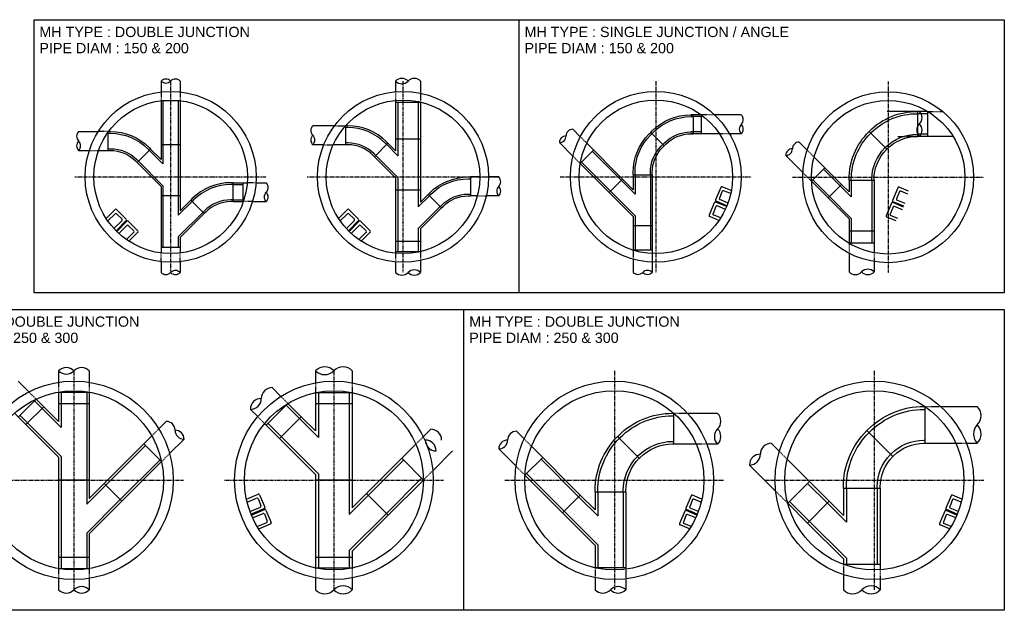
# Model space of a CAD drawing. Header units: millimetres. Extents: x 41998 to 42575, y 59051 to 59371.
# Tile 6 of 7: x 42382 to 42575, y 59058 to 59174. Entities that reach past the tile are written whole.
import ezdxf

# ---------------------------------------------------------------- set-up
doc = ezdxf.new("R2010")
doc.units = ezdxf.units.MM
doc.header["$MEASUREMENT"] = 0
doc.linetypes.add('CENTER', pattern=[2, 1.25, -0.25, 0.25, -0.25])
doc.linetypes.add('HIDDEN', pattern=[0.375, 0.25, -0.125])
for name, color, linetype in [('CENTER', 5, 'CENTER'), ('GEN1', 1, 'Continuous'), ('GEN2', 7, 'Continuous'), ('GEN3', 4, 'Continuous'), ('HIDDEN', 5, 'HIDDEN')]:
    doc.layers.add(name, color=color, linetype=linetype)
doc.styles.add('Style-Arial', font='arial.ttf')

msp = doc.modelspace()

# ---------------------------------------------------------------- linework, layer by layer
at = {"layer": 'CENTER', "ltscale": 0.2}
for p, q in [((42411.689, 59161.58), (42411.689, 59124.18)), ((42457.089, 59161.58), (42457.089, 59124.18)), ((42506.489, 59161.58), (42506.489, 59124.18)), ((42551.889, 59161.496), (42551.889, 59124.096)), ((42392.989, 59142.88), (42430.389, 59142.88)), ((42438.389, 59142.88), (42475.789, 59142.88)), ((42487.789, 59142.88), (42525.189, 59142.88)), ((42533.189, 59142.796), (42570.589, 59142.796)), ((42392.789, 59104.98), (42392.789, 59062.18)), ((42443.589, 59104.98), (42443.589, 59062.18)), ((42498.389, 59104.98), (42498.389, 59062.18)), ((42549.189, 59104.98), (42549.189, 59062.18)), ((42371.389, 59083.58), (42414.189, 59083.58)), ((42422.189, 59083.58), (42464.989, 59083.58)), ((42476.989, 59083.58), (42519.789, 59083.58)), ((42527.789, 59083.58), (42570.589, 59083.58))]:
    msp.add_line(p, q, dxfattribs=at)
at = {"layer": 'GEN1'}
for p, q in [((42513.775, 59154.989), (42513.775, 59151.285)), ((42557.656, 59155.67), (42557.656, 59150.766)), ((42505.504, 59151.564), (42508.124, 59148.945)), ((42548.171, 59151.741), (42551.639, 59148.274)), ((42409.837, 59149.164), (42413.541, 59149.164)), ((42454.15, 59149.423), (42451.531, 59146.804)), ((42455.621, 59150.28), (42460.525, 59150.28)), ((42407.766, 59148.306), (42405.147, 59145.687)), ((42502.079, 59143.293), (42505.783, 59143.293)), ((42423.883, 59138.028), (42423.883, 59141.732)), ((42497.389, 59139.816), (42500.008, 59142.436)), ((42540.152, 59138.779), (42542.771, 59141.398)), ((42544.242, 59142.256), (42549.146, 59142.256)), ((42460.525, 59140.28), (42455.621, 59140.28)), ((42461.996, 59139.423), (42464.616, 59136.804)), ((42413.541, 59139.164), (42409.837, 59139.164)), ((42415.612, 59138.306), (42418.231, 59135.687)), ((42505.783, 59133.293), (42502.079, 59133.293)), ((42549.146, 59132.256), (42544.242, 59132.256)), ((42455.621, 59130.28), (42460.525, 59130.28)), ((42383.419, 59094.483), (42386.886, 59097.951)), ((42389.789, 59098.58), (42395.789, 59098.58)), ((42439.989, 59098.58), (42447.189, 59098.58)), ((42432.983, 59091.744), (42437.225, 59095.987)), ((42547.711, 59093.311), (42552.802, 59088.22)), ((42499.027, 59092.144), (42503.27, 59087.901)), ((42395.789, 59083.58), (42389.789, 59083.58)), ((42447.189, 59083.58), (42439.989, 59083.58)), ((42402.16, 59079.483), (42398.692, 59082.951)), ((42543.142, 59082.073), (42550.342, 59082.073)), ((42454.196, 59076.744), (42449.953, 59080.987)), ((42488.263, 59077.232), (42491.731, 59080.7)), ((42494.634, 59081.33), (42500.634, 59081.33)), ((42536.135, 59075.236), (42540.378, 59079.479)), ((42389.789, 59068.58), (42395.789, 59068.58)), ((42439.989, 59068.58), (42447.189, 59068.58))]:
    msp.add_line(p, q, dxfattribs=at)
at = {"layer": 'GEN2'}
for p, q in [((42409.837, 59161.58), (42409.837, 59159.477)), ((42413.541, 59161.58), (42413.541, 59159.477)), ((42455.621, 59161.58), (42455.621, 59159.516)), ((42460.525, 59161.58), (42460.525, 59159.223)), ((42409.837, 59157.766), (42409.837, 59149.164)), ((42409.837, 59157.766), (42413.541, 59157.766)), ((42410.189, 59157.766), (42410.189, 59149.164)), ((42413.189, 59157.766), (42413.189, 59149.164)), ((42413.541, 59157.766), (42413.541, 59149.164)), ((42455.621, 59157.809), (42455.621, 59150.28)), ((42455.621, 59157.482), (42460.525, 59157.482)), ((42456.073, 59157.482), (42456.073, 59150.28)), ((42460.073, 59157.482), (42460.073, 59150.28)), ((42460.525, 59157.482), (42460.525, 59150.28)), ((42515.342, 59154.989), (42513.342, 59154.989)), ((42515.342, 59154.989), (42515.342, 59151.285)), ((42523.194, 59154.989), (42517.99, 59154.989)), ((42558.005, 59155.67), (42551.726, 59155.67)), ((42559.587, 59155.67), (42557.589, 59155.67)), ((42559.589, 59155.218), (42557.589, 59155.218)), ((42559.589, 59155.67), (42559.589, 59150.766)), ((42443.69, 59152.848), (42439.47, 59152.848)), ((42445.88, 59152.848), (42445.88, 59149.144)), ((42515.342, 59154.637), (42513.342, 59154.637)), ((42393.712, 59151.732), (42397.528, 59151.732)), ((42399.496, 59148.028), (42399.496, 59151.732)), ((42490.265, 59152.179), (42491.737, 59150.707)), ((42515.342, 59151.637), (42513.342, 59151.637)), ((42518.913, 59151.285), (42513.342, 59151.285)), ((42523.194, 59151.285), (42520.92, 59151.285)), ((42559.589, 59151.218), (42557.589, 59151.218)), ((42409.837, 59149.164), (42409.837, 59146.235)), ((42410.189, 59149.164), (42410.189, 59145.385)), ((42413.189, 59149.164), (42413.189, 59139.164)), ((42413.541, 59149.164), (42413.541, 59139.164)), ((42441.608, 59149.144), (42439.47, 59149.144)), ((42445.88, 59149.144), (42443.46, 59149.144)), ((42456.073, 59147.002), (42453.902, 59149.174)), ((42455.621, 59147.952), (42454.15, 59149.423)), ((42455.621, 59150.28), (42455.621, 59147.952)), ((42456.073, 59150.28), (42456.073, 59147.002)), ((42460.073, 59150.28), (42460.073, 59140.28)), ((42460.525, 59150.28), (42460.525, 59140.28)), ((42487.646, 59149.56), (42490.285, 59146.92)), ((42493.001, 59149.443), (42500.008, 59142.436)), ((42534.499, 59149.671), (42536.058, 59148.112)), ((42558.005, 59150.766), (42555.764, 59150.766)), ((42564.596, 59150.766), (42557.589, 59150.766)), ((42393.712, 59148.028), (42395.802, 59148.028)), ((42397.6, 59148.028), (42399.496, 59148.028)), ((42410.189, 59145.385), (42407.517, 59148.057)), ((42409.837, 59146.235), (42407.766, 59148.306)), ((42456.073, 59142.759), (42451.78, 59147.052)), ((42491.718, 59145.488), (42494.337, 59148.107)), ((42494.088, 59147.858), (42499.759, 59142.187)), ((42531.88, 59147.052), (42535.215, 59143.717)), ((42409.837, 59140.997), (42405.147, 59145.687)), ((42410.189, 59141.142), (42405.396, 59145.936)), ((42455.621, 59142.713), (42451.531, 59146.804)), ((42491.718, 59145.488), (42497.389, 59139.816)), ((42491.966, 59145.736), (42497.638, 59140.065)), ((42537.42, 59146.75), (42542.771, 59141.398)), ((42502.079, 59143.293), (42502.079, 59140.365)), ((42502.431, 59143.293), (42502.431, 59139.515)), ((42505.431, 59143.293), (42505.431, 59133.293)), ((42505.783, 59143.293), (42505.783, 59133.293)), ((42536.909, 59142.023), (42539.528, 59144.642)), ((42539.279, 59144.393), (42542.523, 59141.149)), ((42423.883, 59141.732), (42426.645, 59141.732)), ((42423.883, 59141.38), (42425.883, 59141.38)), ((42425.883, 59138.028), (42425.883, 59141.732)), ((42428.35, 59141.732), (42430.354, 59141.732)), ((42455.621, 59142.713), (42455.621, 59140.28)), ((42456.073, 59142.759), (42456.073, 59140.28)), ((42472.089, 59142.848), (42470.267, 59142.848)), ((42470.267, 59142.848), (42470.267, 59139.144)), ((42475.789, 59142.848), (42473.789, 59142.848)), ((42502.431, 59139.515), (42499.759, 59142.187)), ((42502.079, 59140.365), (42500.008, 59142.436)), ((42536.909, 59142.023), (42540.152, 59138.779)), ((42537.158, 59142.271), (42540.401, 59139.028)), ((42544.242, 59139.927), (42542.771, 59141.398)), ((42544.242, 59142.256), (42544.242, 59139.927)), ((42544.694, 59142.256), (42544.694, 59138.978)), ((42548.694, 59142.256), (42548.694, 59132.256)), ((42549.146, 59142.256), (42549.146, 59132.256)), ((42409.837, 59140.997), (42409.837, 59139.164)), ((42410.189, 59141.142), (42410.189, 59139.164)), ((42455.621, 59140.28), (42455.621, 59130.28)), ((42456.073, 59140.28), (42456.073, 59130.28)), ((42460.073, 59140.28), (42460.073, 59137.002)), ((42460.525, 59140.28), (42460.525, 59137.952)), ((42460.525, 59137.952), (42461.996, 59139.423)), ((42502.079, 59135.126), (42497.389, 59139.816)), ((42502.431, 59135.272), (42497.638, 59140.065)), ((42519.167, 59140.822), (42518.149, 59138.365)), ((42519.481, 59140.065), (42518.907, 59138.679)), ((42521.244, 59140.178), (42519.428, 59140.931)), ((42521.126, 59139.599), (42519.742, 59140.173)), ((42544.694, 59138.978), (42542.523, 59141.149)), ((42553.767, 59140.738), (42552.749, 59138.28)), ((42554.08, 59139.98), (42553.506, 59138.594)), ((42555.844, 59140.094), (42554.028, 59140.846)), ((42555.726, 59139.515), (42554.342, 59140.088)), ((42409.837, 59139.164), (42409.837, 59129.164)), ((42410.189, 59139.164), (42410.189, 59129.164)), ((42413.189, 59139.164), (42413.189, 59135.385)), ((42413.189, 59135.385), (42415.861, 59138.057)), ((42413.541, 59139.164), (42413.541, 59136.235)), ((42413.541, 59136.235), (42415.612, 59138.306)), ((42423.883, 59138.38), (42425.883, 59138.38)), ((42423.883, 59138.028), (42425.883, 59138.028)), ((42427.669, 59138.028), (42430.354, 59138.028)), ((42460.073, 59137.002), (42462.245, 59139.174)), ((42471.617, 59139.144), (42470.267, 59139.144)), ((42475.789, 59139.144), (42473.366, 59139.144)), ((42517.927, 59137.829), (42516.909, 59135.372)), ((42520.313, 59137.057), (42518.188, 59137.937)), ((42520.382, 59137.223), (42518.257, 59138.104)), ((42520.604, 59137.759), (42519.015, 59138.417)), ((42544.242, 59134.689), (42540.152, 59138.779)), ((42544.694, 59134.735), (42540.401, 59139.028)), ((42552.527, 59137.744), (42551.509, 59135.287)), ((42554.913, 59136.972), (42552.788, 59137.852)), ((42554.982, 59137.139), (42552.857, 59138.019)), ((42555.204, 59137.674), (42553.615, 59138.333)), ((42399.092, 59134.738), (42400.841, 59136.487)), ((42399.422, 59134.248), (42400.841, 59135.667)), ((42401.124, 59136.487), (42403.005, 59134.606)), ((42401.124, 59135.667), (42402.185, 59134.606)), ((42413.189, 59131.142), (42417.983, 59135.936)), ((42413.541, 59130.997), (42418.231, 59135.687)), ((42444.492, 59134.738), (42446.241, 59136.487)), ((42444.822, 59134.248), (42446.241, 59135.667)), ((42446.524, 59136.487), (42448.405, 59134.606)), ((42446.524, 59135.667), (42447.585, 59134.606)), ((42460.073, 59132.759), (42464.367, 59137.052)), ((42460.525, 59132.713), (42464.616, 59136.804)), ((42518.241, 59137.071), (42517.667, 59135.685)), ((42520.091, 59136.521), (42518.502, 59137.179)), ((42552.841, 59136.986), (42552.266, 59135.601)), ((42554.691, 59136.436), (42553.102, 59137.095)), ((42400.619, 59132.758), (42402.185, 59134.324)), ((42401.019, 59132.338), (42403.005, 59134.324)), ((42401.146, 59132.21), (42403.132, 59134.196)), ((42403.415, 59134.196), (42405.296, 59132.315)), ((42446.019, 59132.758), (42447.585, 59134.324)), ((42446.419, 59132.338), (42448.405, 59134.324)), ((42446.546, 59132.21), (42448.532, 59134.196)), ((42448.815, 59134.196), (42450.696, 59132.315)), ((42502.079, 59135.126), (42502.079, 59133.293)), ((42502.431, 59135.272), (42502.431, 59133.293)), ((42518.833, 59134.358), (42517.017, 59135.11)), ((42519.159, 59134.851), (42517.775, 59135.424)), ((42544.242, 59134.689), (42544.242, 59132.256)), ((42544.694, 59134.735), (42544.694, 59132.256)), ((42553.433, 59134.273), (42551.617, 59135.025)), ((42553.759, 59134.766), (42552.375, 59135.339)), ((42401.567, 59131.811), (42403.132, 59133.376)), ((42403.057, 59130.613), (42404.476, 59132.033)), ((42403.415, 59133.376), (42404.476, 59132.315)), ((42403.547, 59130.283), (42405.296, 59132.033)), ((42446.967, 59131.811), (42448.532, 59133.376)), ((42448.457, 59130.613), (42449.876, 59132.033)), ((42448.815, 59133.376), (42449.876, 59132.315)), ((42448.947, 59130.283), (42450.696, 59132.033)), ((42460.073, 59132.759), (42460.073, 59130.28)), ((42460.525, 59132.713), (42460.525, 59130.28)), ((42502.079, 59133.293), (42502.079, 59128.544)), ((42502.431, 59133.293), (42502.431, 59128.544)), ((42505.431, 59133.293), (42505.431, 59128.544)), ((42505.783, 59133.293), (42505.783, 59127.897)), ((42544.242, 59132.256), (42544.242, 59129.891)), ((42544.694, 59132.256), (42544.694, 59129.891)), ((42548.694, 59132.256), (42548.694, 59129.891)), ((42549.146, 59132.256), (42549.146, 59128.049)), ((42413.189, 59131.142), (42413.189, 59129.164)), ((42413.541, 59130.997), (42413.541, 59129.164)), ((42455.621, 59130.28), (42455.621, 59127.952)), ((42456.073, 59130.28), (42456.073, 59128.28)), ((42460.073, 59130.28), (42460.073, 59128.28)), ((42460.525, 59130.28), (42460.525, 59128.279)), ((42549.146, 59129.891), (42544.242, 59129.891)), ((42409.837, 59129.164), (42409.837, 59127.995)), ((42409.837, 59129.164), (42413.541, 59129.164)), ((42413.541, 59129.164), (42413.541, 59127.995)), ((42455.621, 59128.28), (42460.525, 59128.28)), ((42505.783, 59128.544), (42502.079, 59128.544)), ((42544.242, 59127.949), (42544.242, 59124.298)), ((42409.837, 59126.284), (42409.837, 59124.18)), ((42413.541, 59126.284), (42413.541, 59124.18)), ((42455.621, 59126.245), (42455.621, 59124.18)), ((42460.525, 59126.538), (42460.525, 59124.18)), ((42502.079, 59126.773), (42502.079, 59124.194)), ((42505.783, 59126.195), (42505.783, 59124.194)), ((42549.146, 59126.322), (42549.146, 59124.298)), ((42389.789, 59104.98), (42389.789, 59102.747)), ((42395.789, 59104.98), (42395.789, 59102.747)), ((42439.989, 59104.98), (42439.989, 59102.644)), ((42447.189, 59104.98), (42447.189, 59102.644)), ((42381.91, 59102.927), (42383.975, 59100.862)), ((42389.789, 59100.821), (42395.789, 59100.821)), ((42389.789, 59100.821), (42389.789, 59098.58)), ((42390.289, 59100.821), (42390.289, 59098.58)), ((42395.289, 59100.821), (42395.289, 59098.58)), ((42395.789, 59100.821), (42395.789, 59098.58)), ((42431.528, 59101.685), (42433.23, 59099.983)), ((42381.928, 59095.974), (42385.396, 59099.442)), ((42385.076, 59099.122), (42386.567, 59097.631)), ((42385.396, 59099.442), (42386.886, 59097.951)), ((42439.989, 59100.706), (42447.189, 59100.706)), ((42439.989, 59100.706), (42439.989, 59098.58)), ((42440.589, 59100.706), (42440.589, 59098.58)), ((42446.589, 59100.706), (42446.589, 59098.58)), ((42447.189, 59100.706), (42447.189, 59098.58)), ((42390.289, 59093.909), (42386.567, 59097.631)), ((42389.789, 59095.048), (42386.886, 59097.951)), ((42389.789, 59098.58), (42389.789, 59095.048)), ((42390.289, 59098.58), (42390.289, 59093.909)), ((42395.289, 59098.58), (42395.289, 59083.58)), ((42395.789, 59098.58), (42395.789, 59083.58)), ((42427.285, 59097.442), (42428.705, 59096.023)), ((42430.368, 59094.359), (42434.611, 59098.602)), ((42434.257, 59098.248), (42436.872, 59095.634)), ((42434.611, 59098.602), (42437.225, 59095.987)), ((42439.989, 59098.58), (42439.989, 59093.223)), ((42440.589, 59098.58), (42440.589, 59091.916)), ((42446.589, 59098.58), (42446.589, 59083.58)), ((42447.189, 59098.58), (42447.189, 59083.58)), ((42559.097, 59090.827), (42559.097, 59098.027)), ((42562.137, 59098.027), (42569.313, 59098.027)), ((42381.205, 59096.697), (42383.419, 59094.483)), ((42382.248, 59096.294), (42383.738, 59094.803)), ((42410.831, 59095.09), (42409.379, 59093.638)), ((42440.589, 59091.916), (42436.872, 59095.634)), ((42439.989, 59093.223), (42437.225, 59095.987)), ((42509.988, 59090.684), (42509.988, 59096.684)), ((42512.695, 59096.684), (42518.576, 59096.684)), ((42389.789, 59088.113), (42383.419, 59094.483)), ((42390.289, 59088.252), (42383.738, 59094.803)), ((42430.054, 59094.673), (42432.983, 59091.744)), ((42430.722, 59094.713), (42433.336, 59092.098)), ((42462.522, 59093.556), (42461.034, 59092.068)), ((42479.259, 59093.172), (42480.758, 59091.673)), ((42407.991, 59092.25), (42398.692, 59082.951)), ((42414.298, 59091.622), (42411.474, 59088.798)), ((42439.989, 59084.738), (42432.983, 59091.744)), ((42440.589, 59084.845), (42433.336, 59092.098)), ((42406.757, 59090.376), (42399.012, 59082.631)), ((42409.905, 59087.228), (42406.437, 59090.696)), ((42459.603, 59090.637), (42449.953, 59080.987)), ((42466.765, 59089.313), (42462.899, 59085.448)), ((42475.791, 59089.704), (42479.183, 59086.313)), ((42482.202, 59090.229), (42491.731, 59080.7)), ((42509.988, 59090.684), (42514.383, 59090.684)), ((42516.442, 59090.684), (42518.576, 59090.684)), ((42529.047, 59090.81), (42530.629, 59089.228)), ((42559.097, 59090.827), (42565.118, 59090.827)), ((42567.185, 59090.827), (42569.313, 59090.827)), ((42389.789, 59088.113), (42389.789, 59083.58)), ((42390.289, 59088.252), (42390.289, 59083.58)), ((42409.585, 59087.548), (42401.84, 59079.803)), ((42457.2, 59087.527), (42450.307, 59080.634)), ((42461.089, 59083.638), (42456.847, 59087.88)), ((42480.918, 59084.578), (42484.385, 59088.046)), ((42484.066, 59087.726), (42491.411, 59080.381)), ((42532.176, 59087.681), (42540.378, 59079.479)), ((42409.905, 59087.228), (42402.16, 59079.483)), ((42524.805, 59086.567), (42529.905, 59081.467)), ((42389.789, 59083.58), (42389.789, 59068.58)), ((42390.289, 59083.58), (42390.289, 59068.58)), ((42395.289, 59083.58), (42395.289, 59078.909)), ((42395.789, 59083.58), (42395.789, 59080.048)), ((42439.989, 59084.738), (42439.989, 59083.58)), ((42439.989, 59083.58), (42439.989, 59068.58)), ((42440.589, 59084.845), (42440.589, 59083.58)), ((42440.589, 59083.58), (42440.589, 59068.58)), ((42446.589, 59083.58), (42446.589, 59076.916)), ((42447.189, 59083.58), (42447.189, 59078.223)), ((42460.736, 59083.991), (42453.842, 59077.098)), ((42461.089, 59083.638), (42454.196, 59076.744)), ((42480.918, 59084.578), (42488.263, 59077.232)), ((42481.237, 59084.897), (42488.583, 59077.552)), ((42395.289, 59078.909), (42399.012, 59082.631)), ((42395.789, 59080.048), (42398.692, 59082.951)), ((42532.273, 59079.099), (42536.515, 59083.342)), ((42536.162, 59082.988), (42540.024, 59079.126)), ((42543.142, 59082.073), (42543.142, 59076.715)), ((42543.742, 59082.073), (42543.742, 59075.408)), ((42549.742, 59082.073), (42549.742, 59067.159)), ((42550.342, 59082.073), (42550.342, 59067.073)), ((42395.289, 59073.252), (42401.84, 59079.803)), ((42426.48, 59079.903), (42428.811, 59080.869)), ((42426.613, 59079.331), (42428.497, 59080.111)), ((42428.759, 59080.003), (42429.333, 59078.617)), ((42429.072, 59080.761), (42430.09, 59078.303)), ((42446.589, 59076.916), (42450.307, 59080.634)), ((42447.189, 59078.223), (42449.953, 59080.987)), ((42495.134, 59076.658), (42491.411, 59080.381)), ((42494.634, 59077.797), (42491.731, 59080.7)), ((42494.634, 59081.33), (42494.634, 59077.797)), ((42495.134, 59081.33), (42495.134, 59076.658)), ((42500.134, 59081.33), (42500.134, 59066.488)), ((42500.634, 59081.33), (42500.634, 59066.33)), ((42513.376, 59080.566), (42512.358, 59078.108)), ((42513.69, 59079.808), (42513.116, 59078.422)), ((42515.499, 59079.903), (42513.638, 59080.674)), ((42515.365, 59079.331), (42513.952, 59079.916)), ((42564.176, 59080.566), (42563.158, 59078.108)), ((42564.49, 59079.808), (42563.916, 59078.422)), ((42566.299, 59079.903), (42564.438, 59080.674)), ((42566.165, 59079.331), (42564.752, 59079.916)), ((42395.789, 59073.113), (42402.16, 59079.483)), ((42427.177, 59077.507), (42429.224, 59078.356)), ((42427.387, 59076.967), (42429.982, 59078.042)), ((42427.456, 59076.8), (42430.051, 59077.875)), ((42430.312, 59077.767), (42431.33, 59075.31)), ((42514.592, 59076.967), (42512.467, 59077.847)), ((42514.814, 59077.503), (42513.224, 59078.161)), ((42532.273, 59079.099), (42536.135, 59075.236)), ((42532.626, 59079.453), (42536.489, 59075.59)), ((42543.742, 59075.408), (42540.024, 59079.126)), ((42543.142, 59076.715), (42540.378, 59079.479)), ((42565.392, 59076.967), (42563.267, 59077.847)), ((42565.614, 59077.503), (42564.024, 59078.161)), ((42427.699, 59076.273), (42429.737, 59077.118)), ((42429.998, 59077.009), (42430.573, 59075.624)), ((42446.589, 59069.845), (42453.842, 59077.098)), ((42447.189, 59069.738), (42454.196, 59076.744)), ((42494.634, 59070.862), (42488.263, 59077.232)), ((42495.134, 59071.001), (42488.583, 59077.552)), ((42512.136, 59077.572), (42511.119, 59075.115)), ((42512.45, 59076.815), (42511.876, 59075.429)), ((42514.523, 59076.8), (42512.398, 59077.681)), ((42514.301, 59076.265), (42512.712, 59076.923)), ((42562.936, 59077.572), (42561.919, 59075.115)), ((42563.25, 59076.815), (42562.676, 59075.429)), ((42565.323, 59076.8), (42563.198, 59077.681)), ((42565.101, 59076.265), (42563.512, 59076.923)), ((42428.58, 59074.582), (42430.464, 59075.362)), ((42428.891, 59074.083), (42431.222, 59075.048)), ((42513.088, 59074.083), (42511.227, 59074.853)), ((42513.398, 59074.582), (42511.985, 59075.167)), ((42543.142, 59068.23), (42536.135, 59075.236)), ((42543.742, 59068.337), (42536.489, 59075.59)), ((42563.888, 59074.083), (42562.027, 59074.853)), ((42564.198, 59074.582), (42562.785, 59075.167)), ((42395.289, 59073.252), (42395.289, 59068.58)), ((42395.789, 59073.113), (42395.789, 59068.58)), ((42494.634, 59070.862), (42494.634, 59066.488)), ((42495.134, 59071.001), (42495.134, 59066.488)), ((42389.789, 59068.58), (42389.789, 59066.34)), ((42390.289, 59068.58), (42390.289, 59066.34)), ((42395.289, 59068.58), (42395.289, 59066.34)), ((42395.789, 59068.58), (42395.789, 59066.34)), ((42439.989, 59068.58), (42439.989, 59066.455)), ((42440.589, 59068.58), (42440.589, 59066.455)), ((42446.589, 59069.845), (42446.589, 59068.58)), ((42446.589, 59068.58), (42446.589, 59066.455)), ((42447.189, 59069.738), (42447.189, 59068.58)), ((42447.189, 59068.58), (42447.189, 59066.455)), ((42543.142, 59068.23), (42543.142, 59067.073)), ((42543.742, 59068.337), (42543.742, 59067.159)), ((42389.789, 59066.34), (42395.789, 59066.34)), ((42439.989, 59066.455), (42447.189, 59066.455)), ((42500.634, 59066.488), (42494.634, 59066.488)), ((42500.634, 59066.33), (42500.634, 59066.225)), ((42550.342, 59067.159), (42543.142, 59067.159)), ((42550.342, 59067.073), (42550.342, 59066.118)), ((42389.789, 59064.414), (42389.789, 59062.18)), ((42395.789, 59064.414), (42395.789, 59062.18)), ((42439.989, 59064.517), (42439.989, 59062.18)), ((42447.189, 59064.517), (42447.189, 59062.18)), ((42494.634, 59064.547), (42494.634, 59062.18)), ((42500.634, 59064.311), (42500.634, 59062.18)), ((42543.142, 59065.147), (42543.142, 59062.18)), ((42550.342, 59064.215), (42550.342, 59062.18))]:
    msp.add_line(p, q, dxfattribs=at)
for points in [[(42505.504, 59151.564), (42505.81, 59151.869, -0.1989124), (42513.342, 59154.989), (42513.775, 59154.989)], [(42548.171, 59151.741), (42548.219, 59151.789, -0.1989124), (42557.589, 59155.67), (42557.656, 59155.67)], [(42548.491, 59151.422), (42548.538, 59151.469, -0.1989124), (42557.589, 59155.218), (42557.656, 59155.218)], [(42454.15, 59149.423), (42453.845, 59149.728, 0.1989124), (42446.313, 59152.848), (42445.88, 59152.848)], [(42505.753, 59151.315), (42506.059, 59151.62, -0.1989124), (42513.342, 59154.637), (42513.775, 59154.637)], [(42399.496, 59151.732), (42399.928, 59151.732, -0.1989124), (42407.46, 59148.612), (42407.766, 59148.306)], [(42399.496, 59151.38), (42399.928, 59151.38, -0.1989124), (42407.212, 59148.363), (42407.517, 59148.057)], [(42453.902, 59149.174), (42453.596, 59149.479, 0.1989124), (42446.313, 59152.496), (42445.88, 59152.496)], [(42502.079, 59143.293), (42502.079, 59143.726, -0.1989124), (42505.199, 59151.258), (42505.504, 59151.564)], [(42502.431, 59143.293), (42502.431, 59143.726, -0.1989124), (42505.448, 59151.009), (42505.753, 59151.315)], [(42507.875, 59149.193), (42508.18, 59149.499, -0.1989124), (42513.342, 59151.637), (42513.775, 59151.637)], [(42508.124, 59148.945), (42508.429, 59149.25, -0.1989124), (42513.342, 59151.285), (42513.775, 59151.285)], [(42544.242, 59142.256), (42544.242, 59142.323, -0.1989124), (42548.124, 59151.694), (42548.171, 59151.741)], [(42544.694, 59142.256), (42544.694, 59142.323, -0.1989124), (42548.443, 59151.374), (42548.491, 59151.422)], [(42551.319, 59148.593), (42551.367, 59148.641, -0.1989124), (42557.589, 59151.218), (42557.656, 59151.218)], [(42451.78, 59147.052), (42451.474, 59147.358, 0.1989124), (42446.313, 59149.496), (42445.88, 59149.496)], [(42451.531, 59146.804), (42451.226, 59147.109, 0.1989124), (42446.313, 59149.144), (42445.88, 59149.144)], [(42505.431, 59143.293), (42505.431, 59143.726, -0.1989124), (42507.569, 59148.888), (42507.875, 59149.193)], [(42505.783, 59143.293), (42505.783, 59143.726, -0.1989124), (42507.818, 59148.639), (42508.124, 59148.945)], [(42551.639, 59148.274), (42551.686, 59148.321, -0.1989124), (42557.589, 59150.766), (42557.656, 59150.766)], [(42399.496, 59148.38), (42399.928, 59148.38, -0.1989124), (42405.09, 59146.241), (42405.396, 59145.936)], [(42399.496, 59148.028), (42399.928, 59148.028, -0.1989124), (42404.841, 59145.992), (42405.147, 59145.687)], [(42548.694, 59142.256), (42548.694, 59142.323, -0.1989124), (42551.272, 59148.546), (42551.319, 59148.593)], [(42549.146, 59142.256), (42549.146, 59142.323, -0.1989124), (42551.592, 59148.226), (42551.639, 59148.274)], [(42423.883, 59141.732), (42423.45, 59141.732, 0.1989124), (42415.918, 59138.612), (42415.612, 59138.306)], [(42423.883, 59141.38), (42423.45, 59141.38, 0.1989124), (42416.167, 59138.363), (42415.861, 59138.057)], [(42461.996, 59139.423), (42462.302, 59139.728, -0.1989124), (42469.834, 59142.848), (42470.267, 59142.848)], [(42462.245, 59139.174), (42462.551, 59139.479, -0.1989124), (42469.834, 59142.496), (42470.267, 59142.496)], [(42464.367, 59137.052), (42464.672, 59137.358, -0.1989124), (42469.834, 59139.496), (42470.267, 59139.496)], [(42423.883, 59138.38), (42423.45, 59138.38, 0.1989124), (42418.288, 59136.241), (42417.983, 59135.936)], [(42423.883, 59138.028), (42423.45, 59138.028, 0.1989124), (42418.537, 59135.992), (42418.231, 59135.687)], [(42464.616, 59136.804), (42464.921, 59137.109, -0.1989124), (42469.834, 59139.144), (42470.267, 59139.144)], [(42547.711, 59093.311), (42547.858, 59093.458, -0.1989124), (42558.889, 59098.027), (42559.097, 59098.027)], [(42548.135, 59092.887), (42548.282, 59093.034, -0.1989124), (42558.889, 59097.427), (42559.097, 59097.427)], [(42499.027, 59092.144), (42499.174, 59092.291, -0.1989124), (42509.781, 59096.684), (42509.988, 59096.684)], [(42499.381, 59091.79), (42499.528, 59091.937, -0.1989124), (42509.781, 59096.184), (42509.988, 59096.184)], [(42543.142, 59082.073), (42543.142, 59082.28, -0.1989124), (42547.711, 59093.311), (42547.858, 59093.458)], [(42494.634, 59081.33), (42494.634, 59081.537, -0.1989124), (42499.027, 59092.144), (42499.174, 59092.291)], [(42495.134, 59081.33), (42495.134, 59081.537, -0.1989124), (42499.381, 59091.79), (42499.528, 59091.937)], [(42543.742, 59082.073), (42543.742, 59082.28, -0.1989124), (42548.135, 59092.887), (42548.282, 59093.034)], [(42552.378, 59088.644), (42552.525, 59088.791, -0.1989124), (42558.889, 59091.427), (42559.097, 59091.427)], [(42502.916, 59088.255), (42503.063, 59088.402, -0.1989124), (42509.781, 59091.184), (42509.988, 59091.184)], [(42503.27, 59087.901), (42503.417, 59088.048, -0.1989124), (42509.781, 59090.684), (42509.988, 59090.684)], [(42552.802, 59088.22), (42552.949, 59088.367, -0.1989124), (42558.889, 59090.827), (42559.097, 59090.827)], [(42500.134, 59081.33), (42500.134, 59081.537, -0.1989124), (42502.916, 59088.255), (42503.063, 59088.402)], [(42500.634, 59081.33), (42500.634, 59081.537, -0.1989124), (42503.27, 59087.901), (42503.417, 59088.048)], [(42549.742, 59082.073), (42549.742, 59082.28, -0.1989124), (42552.378, 59088.644), (42552.525, 59088.791)], [(42550.342, 59082.073), (42550.342, 59082.28, -0.1989124), (42552.802, 59088.22), (42552.949, 59088.367)]]:
    msp.add_lwpolyline(points, format="xyb", dxfattribs=at)
for centre, radius, start, end in [((42410.763, 59160.675), 1.295, 44.35205, 135.64795), ((42410.763, 59162.486), 1.295, 224.35205, 315.64795), ((42412.615, 59160.675), 1.295, 44.35205, 135.64795), ((42456.847, 59160.379), 1.716, 44.41531, 135.58469), ((42456.847, 59162.782), 1.716, 224.41531, 315.58469), ((42459.299, 59160.379), 1.716, 44.41531, 135.58469), ((42522.289, 59154.063), 1.295, 314.35205, 45.64795), ((42556.804, 59154.444), 1.716, 314.41531, 45.58469), ((42440.375, 59151.922), 1.295, 134.35205, 225.64795), ((42524.099, 59152.211), 1.295, 134.35205, 225.64795), ((42522.289, 59152.211), 1.295, 314.35205, 45.64795), ((42559.207, 59151.992), 1.716, 134.41531, 225.58469), ((42556.804, 59151.992), 1.716, 314.41531, 45.58469), ((42394.617, 59150.806), 1.295, 134.35205, 225.64795), ((42440.375, 59150.07), 1.295, 134.35205, 225.64795), ((42438.564, 59150.07), 1.295, 314.35205, 45.64795), ((42488.941, 59149.574), 1.295, 89.35205, 180.64795), ((42487.66, 59150.854), 1.295, 269.35205, 0.64795), ((42490.25, 59150.884), 1.295, 89.35205, 180.64795), ((42394.617, 59148.954), 1.295, 134.35205, 225.64795), ((42392.806, 59148.954), 1.295, 314.35205, 45.64795), ((42534.484, 59148.376), 1.295, 89.35205, 180.64795), ((42531.894, 59148.347), 1.295, 269.35205, 0.64795), ((42533.175, 59147.066), 1.295, 89.35205, 180.64795), ((42429.449, 59140.806), 1.295, 314.35205, 45.64795), ((42474.884, 59141.922), 1.295, 314.35205, 45.64795), ((42431.259, 59138.954), 1.295, 134.35205, 225.64795), ((42429.449, 59138.954), 1.295, 314.35205, 45.64795), ((42476.695, 59140.07), 1.295, 134.35205, 225.64795), ((42474.884, 59140.07), 1.295, 314.35205, 45.64795), ((42519.351, 59140.746), 0.2, 67.5, 157.5), ((42519.665, 59139.988), 0.2, 67.5, 157.5), ((42553.951, 59140.661), 0.2, 67.5, 157.5), ((42554.265, 59139.903), 0.2, 67.5, 157.5), ((42518.112, 59137.752), 0.2, 67.5, 157.5), ((42518.334, 59138.288), 0.2, 157.5, 247.5), ((42519.091, 59138.602), 0.2, 157.5, 247.5), ((42552.711, 59137.668), 0.2, 67.5, 157.5), ((42552.933, 59138.204), 0.2, 157.5, 247.5), ((42553.691, 59138.517), 0.2, 157.5, 247.5), ((42400.983, 59136.346), 0.2, 45, 135), ((42400.983, 59135.526), 0.2, 45, 135), ((42446.383, 59136.346), 0.2, 45, 135), ((42446.383, 59135.526), 0.2, 45, 135), ((42517.851, 59135.609), 0.2, 157.5, 247.5), ((42518.425, 59136.995), 0.2, 67.5, 157.5), ((42552.451, 59135.524), 0.2, 157.5, 247.5), ((42553.025, 59136.91), 0.2, 67.5, 157.5), ((42402.043, 59134.465), 0.2, 315, 45), ((42402.864, 59134.465), 0.2, 315, 45), ((42403.274, 59134.055), 0.2, 45, 135), ((42447.443, 59134.465), 0.2, 315, 45), ((42448.264, 59134.465), 0.2, 315, 45), ((42448.674, 59134.055), 0.2, 45, 135), ((42517.094, 59135.295), 0.2, 157.5, 247.5), ((42551.693, 59135.21), 0.2, 157.5, 247.5), ((42403.274, 59133.235), 0.2, 45, 135), ((42404.334, 59132.174), 0.2, 315, 45), ((42405.155, 59132.174), 0.2, 315, 45), ((42448.674, 59133.235), 0.2, 45, 135), ((42449.734, 59132.174), 0.2, 315, 45), ((42450.555, 59132.174), 0.2, 315, 45), ((42410.763, 59125.086), 1.295, 224.35205, 315.64795), ((42412.615, 59123.275), 1.295, 44.35205, 135.64795), ((42412.615, 59125.086), 1.295, 224.35205, 315.64795), ((42456.847, 59125.382), 1.716, 224.41531, 315.58469), ((42459.299, 59122.979), 1.716, 44.41531, 135.58469), ((42459.299, 59125.382), 1.716, 224.41531, 315.58469), ((42503.005, 59125.099), 1.295, 224.35205, 315.64795), ((42504.857, 59123.289), 1.295, 44.35205, 135.64795), ((42504.857, 59125.099), 1.295, 224.35205, 315.64795), ((42545.468, 59125.499), 1.716, 224.41531, 315.58469), ((42547.92, 59123.097), 1.716, 44.41531, 135.58469), ((42547.92, 59125.499), 1.716, 224.41531, 315.58469), ((42391.289, 59103.511), 2.1, 44.41531, 135.58469), ((42391.289, 59106.45), 2.1, 224.41531, 315.58469), ((42394.289, 59103.511), 2.1, 44.41531, 135.58469), ((42441.789, 59103.217), 2.52, 44.41531, 135.58469), ((42441.789, 59106.744), 2.52, 224.41531, 315.58469), ((42445.389, 59103.217), 2.52, 44.41531, 135.58469), ((42431.506, 59099.585), 2.1, 89.41531, 180.58469), ((42427.307, 59099.542), 2.1, 269.41531, 0.58469), ((42429.385, 59097.463), 2.1, 89.41531, 180.58469), ((42567.55, 59096.227), 2.52, 314.41531, 45.58469), ((42410.848, 59093.373), 1.716, 359.41531, 90.58469), ((42517.106, 59095.128), 2.1, 314.41531, 45.58469), ((42412.582, 59091.64), 1.716, 359.41531, 90.58469), ((42414.281, 59093.338), 1.716, 179.41531, 270.58469), ((42462.543, 59091.456), 2.1, 359.41531, 90.58469), ((42479.242, 59091.456), 1.716, 89.41531, 180.58469), ((42520.045, 59092.128), 2.1, 134.41531, 225.58469), ((42517.106, 59092.128), 2.1, 314.41531, 45.58469), ((42571.077, 59092.627), 2.52, 134.41531, 225.58469), ((42567.55, 59092.627), 2.52, 314.41531, 45.58469), ((42463.543, 59091.413), 2.1, 179.41531, 270.58469), ((42461.465, 59089.335), 2.1, 359.41531, 90.58469), ((42477.508, 59089.722), 1.716, 89.41531, 180.58469), ((42475.809, 59091.421), 1.716, 269.41531, 0.58469), ((42529.026, 59088.71), 2.1, 89.41531, 180.58469), ((42526.905, 59086.589), 2.1, 89.41531, 180.58469), ((42524.826, 59088.667), 2.1, 269.41531, 0.58469), ((42428.574, 59079.926), 0.2, 22.5, 112.5), ((42428.888, 59080.684), 0.2, 22.5, 112.5), ((42513.561, 59080.489), 0.2, 67.5, 157.5), ((42513.875, 59079.731), 0.2, 67.5, 157.5), ((42564.361, 59080.489), 0.2, 67.5, 157.5), ((42564.675, 59079.731), 0.2, 67.5, 157.5), ((42429.148, 59078.54), 0.2, 292.5, 22.5), ((42429.906, 59078.226), 0.2, 292.5, 22.5), ((42430.128, 59077.691), 0.2, 22.5, 112.5), ((42512.543, 59078.032), 0.2, 157.5, 247.5), ((42513.301, 59078.346), 0.2, 157.5, 247.5), ((42563.343, 59078.032), 0.2, 157.5, 247.5), ((42564.101, 59078.346), 0.2, 157.5, 247.5), ((42429.814, 59076.933), 0.2, 22.5, 112.5), ((42512.321, 59077.496), 0.2, 67.5, 157.5), ((42512.635, 59076.738), 0.2, 67.5, 157.5), ((42563.121, 59077.496), 0.2, 67.5, 157.5), ((42563.435, 59076.738), 0.2, 67.5, 157.5), ((42430.388, 59075.547), 0.2, 292.5, 22.5), ((42431.146, 59075.233), 0.2, 292.5, 22.5), ((42511.303, 59075.038), 0.2, 157.5, 247.5), ((42512.061, 59075.352), 0.2, 157.5, 247.5), ((42562.103, 59075.038), 0.2, 157.5, 247.5), ((42562.861, 59075.352), 0.2, 157.5, 247.5), ((42394.289, 59060.711), 2.1, 44.41531, 135.58469), ((42445.389, 59060.417), 2.52, 44.41531, 135.58469), ((42499.134, 59060.711), 2.1, 44.41531, 135.58469), ((42548.542, 59060.417), 2.52, 44.41531, 135.58469), ((42391.289, 59063.65), 2.1, 224.41531, 315.58469), ((42394.289, 59063.65), 2.1, 224.41531, 315.58469), ((42441.789, 59063.944), 2.52, 224.41531, 315.58469), ((42445.389, 59063.944), 2.52, 224.41531, 315.58469), ((42496.134, 59063.65), 2.1, 224.41531, 315.58469), ((42499.134, 59063.65), 2.1, 224.41531, 315.58469), ((42544.942, 59063.944), 2.52, 224.41531, 315.58469), ((42548.542, 59063.944), 2.52, 224.41531, 315.58469)]:
    msp.add_arc(centre, radius, start, end, dxfattribs=at)
at = {"layer": 'GEN3'}
for points in [[(42479.789, 59120.18), (42384.989, 59120.18), (42384.989, 59173.58), (42479.789, 59173.58)], [(42468.989, 59058.18), (42363.389, 59058.18), (42363.389, 59116.98), (42468.989, 59116.98)]]:
    msp.add_lwpolyline(points, dxfattribs=at)
for points in [[(42479.789, 59173.58), (42574.589, 59173.58), (42574.589, 59120.18), (42479.789, 59120.18)], [(42468.989, 59116.98), (42574.589, 59116.98), (42574.589, 59058.18), (42468.989, 59058.18)]]:
    msp.add_lwpolyline(points, close=True, dxfattribs=at)
for centre, radius in [((42411.689, 59142.88), 16.7), ((42457.089, 59142.88), 16.7), ((42506.489, 59142.88), 16.7), ((42551.889, 59142.796), 16.7), ((42411.689, 59142.88), 15), ((42457.089, 59142.88), 15), ((42506.489, 59142.88), 15), ((42551.889, 59142.796), 15), ((42392.789, 59083.58), 19.4), ((42443.589, 59083.58), 19.4), ((42498.389, 59083.58), 19.4), ((42549.189, 59083.58), 19.4), ((42392.789, 59083.58), 17.5), ((42443.589, 59083.58), 17.5), ((42498.389, 59083.58), 17.5), ((42549.189, 59083.58), 17.5)]:
    msp.add_circle(centre, radius, dxfattribs=at)
at = {"layer": 'HIDDEN', "ltscale": 0.07}
for p, q in [((42409.837, 59159.477), (42409.837, 59157.766)), ((42413.541, 59159.477), (42413.541, 59157.766)), ((42455.621, 59159.516), (42455.621, 59157.809)), ((42460.525, 59159.223), (42460.525, 59157.482)), ((42517.99, 59154.989), (42515.342, 59154.989)), ((42559.589, 59155.67), (42562.526, 59155.668)), ((42443.69, 59152.848), (42445.88, 59152.848)), ((42399.496, 59151.732), (42397.528, 59151.732)), ((42520.92, 59151.285), (42518.913, 59151.285)), ((42441.608, 59149.144), (42443.46, 59149.144)), ((42491.737, 59150.707), (42493.001, 59149.443)), ((42553.796, 59150.766), (42555.764, 59150.766)), ((42395.802, 59148.028), (42397.6, 59148.028)), ((42536.058, 59148.112), (42537.42, 59146.75)), ((42490.285, 59146.92), (42491.718, 59145.488)), ((42535.215, 59143.717), (42536.909, 59142.023)), ((42428.35, 59141.732), (42426.645, 59141.732)), ((42472.089, 59142.848), (42473.789, 59142.848)), ((42427.669, 59138.028), (42425.883, 59138.028)), ((42471.617, 59139.144), (42473.366, 59139.144)), ((42544.242, 59129.891), (42544.242, 59127.949)), ((42409.837, 59126.284), (42409.837, 59127.995)), ((42413.541, 59126.284), (42413.541, 59127.995)), ((42455.621, 59127.952), (42455.621, 59126.245)), ((42460.525, 59128.279), (42460.525, 59126.538)), ((42502.079, 59128.544), (42502.079, 59126.773)), ((42505.783, 59127.897), (42505.783, 59126.195)), ((42549.146, 59128.049), (42549.146, 59126.322)), ((42389.789, 59102.747), (42389.789, 59100.821)), ((42395.789, 59102.747), (42395.789, 59100.821)), ((42383.975, 59100.862), (42385.396, 59099.442)), ((42439.989, 59102.644), (42439.989, 59100.706)), ((42447.189, 59102.644), (42447.189, 59100.706)), ((42433.23, 59099.983), (42434.611, 59098.602)), ((42559.097, 59098.027), (42562.137, 59098.027)), ((42428.705, 59096.023), (42430.054, 59094.673)), ((42509.988, 59096.684), (42512.695, 59096.684)), ((42409.379, 59093.638), (42407.991, 59092.25)), ((42461.034, 59092.068), (42459.603, 59090.637)), ((42480.758, 59091.673), (42482.202, 59090.229)), ((42514.383, 59090.684), (42516.442, 59090.684)), ((42565.118, 59090.827), (42567.185, 59090.827)), ((42411.474, 59088.798), (42409.905, 59087.228)), ((42530.629, 59089.228), (42532.176, 59087.681)), ((42462.899, 59085.448), (42461.089, 59083.638)), ((42479.183, 59086.313), (42480.918, 59084.578)), ((42529.905, 59081.467), (42532.273, 59079.099)), ((42389.789, 59066.34), (42389.789, 59064.414)), ((42395.789, 59066.34), (42395.789, 59064.414)), ((42439.989, 59066.455), (42439.989, 59064.517)), ((42447.189, 59066.455), (42447.189, 59064.517)), ((42494.634, 59066.488), (42494.634, 59064.547)), ((42500.634, 59066.225), (42500.634, 59064.311)), ((42543.142, 59067.073), (42543.142, 59065.147)), ((42550.342, 59066.118), (42550.342, 59064.215))]:
    msp.add_line(p, q, dxfattribs=at)

# ---------------------------------------------------------------- texts
at = {"layer": 'GEN2', "style": 'Style-Arial'}
for s, p in [('MH TYPE : DOUBLE JUNCTION', (42386.041, 59170.188)), ('MH TYPE : SINGLE JUNCTION / ANGLE', (42480.841, 59170.188)), ('PIPE DIAM : 150 & 200', (42386.041, 59167.024)), ('PIPE DIAM : 150 & 200', (42480.841, 59167.024)), ('MH TYPE : DOUBLE JUNCTION', (42364.441, 59113.588)), ('MH TYPE : DOUBLE JUNCTION', (42470.041, 59113.588)), ('PIPE DIAM : 250 & 300', (42364.441, 59110.424)), ('PIPE DIAM : 250 & 300', (42470.041, 59110.424))]:
    msp.add_text(s, height=2, dxfattribs=at).set_placement(p)

doc.saveas('drawing.dxf')
